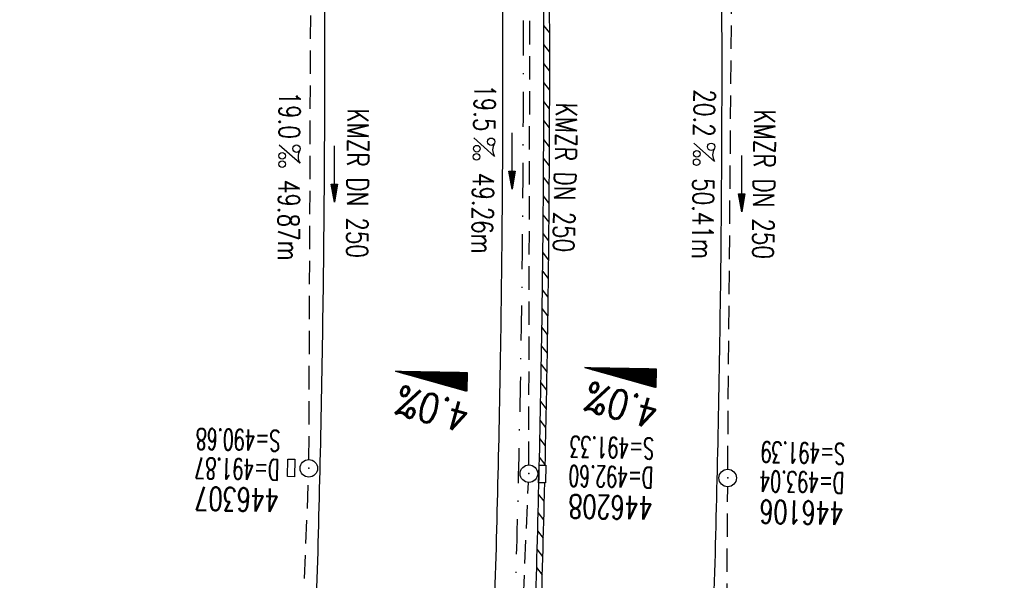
# Model space of a CAD drawing. Extents: x 459406 to 461721, y 413308 to 423218.
# Tile 68 of 256: x 461047 to 461131, y 415296 to 415344. Entities that reach past the tile are written whole.
import ezdxf
from ezdxf.enums import TextEntityAlignment as Align

# ---------------------------------------------------------------- set-up
doc = ezdxf.new("R2010")
doc.units = 0
doc.header["$LTSCALE"] = 2
doc.header["$MEASUREMENT"] = 0
for name, pattern in [('AUSGEZOGEN', [0]), ('GESTRICH-X2', [1.5, 1, -0.5]), ('STRICHPT-X3', [3, 1.5, -0.75, 0, -0.75])]:
    doc.linetypes.add(name, pattern=pattern)
doc.layers.get('0').update_dxf_attribs({"linetype": 'AUSGEZOGEN'})
for name, color, linetype in [('ACHSE', 1, 'STRICHPT-X3'), ('FBR', 8, 'CONTINUOUS'), ('GEF', 7, 'AUSGEZOGEN'), ('KANAL', 7, 'GESTRICH-X2'), ('PFEIL', 7, 'CONTINUOUS'), ('RINNE', 200, 'CONTINUOUS'), ('SCHACHTNR', 6, 'CONTINUOUS'), ('SCHSYMBOL', 7, 'AUSGEZOGEN'), ('TEXTO', 4, 'CONTINUOUS'), ('TEXTU', 4, 'CONTINUOUS')]:
    doc.layers.add(name, color=color, linetype=linetype)
doc.styles.add('ROMANS', font='romans.shx', dxfattribs={"width": 0.8})

# ---------------------------------------------------------------- blocks, each defined once
blk = doc.blocks.new('GST')
at = {"color": 0}
blk.add_circle((0, 0), 0.75, dxfattribs=at)
blk.add_point((0, 0), dxfattribs=at)
blk = doc.blocks.new('17')
blk.add_lwpolyline([(-0.755, -1.218), (0.748, -1.218), (0.748, -1.801), (-0.755, -1.801)], close=True)
blk.add_blockref('GST', (0, 0))
blk = doc.blocks.new('PROM')
blk.add_line((1.566, 1.817), (0.019, 0.015))
for centre, radius in [((0.317, 1.51), 0.317), ((0.943, 0.291), 0.283), ((1.645, 0.287), 0.283)]:
    blk.add_circle(centre, radius)
blk.add_arc((0.992, 2.682), 1.033, 239.14139, 303.35492)
blk = doc.blocks.new('PFEIL2')
at = {"color": 0}
for p, q in [((0.88, 0.002), (-2.401, -0.012)), ((0.881, -0.271), (0.879, 0.276)), ((0.879, 0.276), (2.429, 0.009)), ((0.911, 0.27), (0.879, 0.265)), ((0.965, 0.261), (0.879, 0.246)), ((1.019, 0.252), (0.879, 0.228)), ((1.073, 0.242), (0.879, 0.209)), ((1.127, 0.233), (0.879, 0.191)), ((1.181, 0.224), (0.879, 0.172)), ((1.235, 0.214), (0.879, 0.154)), ((1.289, 0.205), (0.879, 0.135)), ((1.343, 0.196), (0.879, 0.117)), ((1.397, 0.187), (0.879, 0.098)), ((1.451, 0.177), (0.879, 0.08)), ((1.505, 0.168), (0.879, 0.061)), ((1.559, 0.159), (0.88, 0.043)), ((1.613, 0.149), (0.88, 0.024)), ((1.668, 0.14), (0.88, 0.006)), ((1.722, 0.131), (0.88, -0.013)), ((1.776, 0.121), (0.88, -0.031)), ((1.83, 0.112), (0.88, -0.05)), ((1.884, 0.103), (0.88, -0.068)), ((1.938, 0.094), (0.88, -0.087)), ((1.992, 0.084), (0.88, -0.105)), ((2.046, 0.075), (0.88, -0.124)), ((2.1, 0.066), (0.88, -0.142)), ((2.154, 0.056), (0.88, -0.161)), ((2.208, 0.047), (0.88, -0.179)), ((2.262, 0.038), (0.881, -0.198)), ((2.316, 0.029), (0.881, -0.216)), ((2.37, 0.019), (0.881, -0.235)), ((2.424, 0.01), (0.881, -0.253)), ((2.429, 0.009), (0.881, -0.271))]:
    blk.add_line(p, q, dxfattribs=at)
blk = doc.blocks.new('10')
blk.add_blockref('GST', (0, 0))
blk = doc.blocks.new('*X8')
at = {"color": 0}
for p, q in [((725.827, 193.844), (727.436, 195.453)), ((725.827, 193.853), (727.427, 195.453)), ((725.827, 193.861), (727.418, 195.453)), ((725.827, 193.87), (727.409, 195.453)), ((725.827, 193.879), (727.401, 195.453)), ((725.827, 193.888), (727.392, 195.453)), ((725.827, 193.897), (727.383, 195.453)), ((725.827, 193.906), (727.374, 195.453)), ((725.827, 193.914), (727.365, 195.453)), ((725.827, 193.923), (727.356, 195.453)), ((725.827, 193.932), (727.347, 195.453)), ((725.827, 193.941), (727.339, 195.453)), ((725.827, 193.95), (727.33, 195.453)), ((725.827, 193.959), (727.321, 195.453)), ((725.827, 193.967), (727.312, 195.453)), ((725.827, 193.976), (727.303, 195.453)), ((725.827, 193.985), (727.294, 195.453)), ((725.827, 193.994), (727.286, 195.453)), ((725.827, 194.003), (727.277, 195.453)), ((725.827, 194.012), (727.268, 195.453)), ((725.827, 194.02), (727.259, 195.453)), ((725.827, 194.029), (727.25, 195.453)), ((725.827, 194.038), (727.241, 195.453)), ((725.827, 194.047), (727.233, 195.453)), ((725.827, 194.056), (727.224, 195.453)), ((725.827, 194.065), (727.215, 195.453)), ((725.827, 194.073), (727.206, 195.453)), ((725.827, 194.082), (727.197, 195.453)), ((725.827, 194.091), (727.188, 195.453)), ((725.827, 194.1), (727.18, 195.453)), ((725.827, 194.109), (727.171, 195.453)), ((725.827, 194.118), (727.162, 195.453)), ((725.827, 194.127), (727.153, 195.453)), ((725.827, 194.135), (727.144, 195.453)), ((725.827, 194.144), (727.135, 195.453)), ((725.827, 194.153), (727.127, 195.453)), ((725.827, 194.162), (727.118, 195.453)), ((725.827, 194.171), (727.109, 195.453)), ((725.827, 194.18), (727.1, 195.453)), ((725.827, 194.188), (727.091, 195.453)), ((725.827, 194.197), (727.082, 195.453)), ((725.827, 194.206), (727.073, 195.453)), ((725.827, 194.215), (727.065, 195.453)), ((725.827, 194.224), (727.056, 195.453)), ((725.827, 194.233), (727.047, 195.453)), ((725.827, 194.241), (727.038, 195.453)), ((725.827, 194.25), (727.029, 195.453)), ((725.827, 194.259), (727.02, 195.453)), ((725.827, 194.268), (727.012, 195.453)), ((725.827, 194.277), (727.003, 195.453)), ((725.827, 194.286), (726.994, 195.453)), ((725.827, 194.294), (726.985, 195.453)), ((725.827, 194.303), (726.976, 195.453)), ((725.827, 194.312), (726.967, 195.453)), ((725.827, 194.321), (726.959, 195.453)), ((725.827, 194.33), (726.95, 195.453)), ((725.827, 194.339), (726.941, 195.453)), ((725.827, 194.348), (726.932, 195.453)), ((725.827, 194.356), (726.923, 195.453)), ((725.827, 194.365), (726.914, 195.453)), ((725.827, 194.374), (726.906, 195.453)), ((725.827, 194.383), (726.897, 195.453)), ((725.827, 194.392), (726.888, 195.453)), ((725.827, 194.401), (726.879, 195.453)), ((725.827, 194.409), (726.87, 195.453)), ((725.827, 194.418), (726.861, 195.453)), ((725.827, 194.427), (726.853, 195.453)), ((725.827, 194.436), (726.844, 195.453)), ((725.827, 194.445), (726.835, 195.453)), ((725.827, 194.454), (726.826, 195.453)), ((725.827, 194.462), (726.817, 195.453)), ((725.827, 194.471), (726.808, 195.453)), ((725.827, 194.48), (726.799, 195.453)), ((725.827, 194.489), (726.791, 195.453)), ((725.827, 194.498), (726.782, 195.453)), ((725.827, 194.507), (726.773, 195.453)), ((725.827, 194.515), (726.764, 195.453)), ((725.827, 194.524), (726.755, 195.453)), ((725.827, 194.533), (726.746, 195.453)), ((725.827, 194.542), (726.738, 195.453)), ((725.827, 194.551), (726.729, 195.453)), ((725.827, 194.56), (726.72, 195.453)), ((725.827, 194.568), (726.711, 195.453)), ((725.827, 194.577), (726.702, 195.453)), ((725.827, 194.586), (726.693, 195.453)), ((725.827, 194.595), (726.685, 195.453)), ((725.827, 194.604), (726.676, 195.453)), ((725.827, 194.613), (726.667, 195.453)), ((725.827, 194.622), (726.658, 195.453)), ((725.827, 194.63), (726.649, 195.453)), ((725.827, 194.639), (726.64, 195.453)), ((725.827, 194.648), (726.632, 195.453)), ((725.827, 194.657), (726.623, 195.453)), ((725.827, 194.666), (726.614, 195.453)), ((725.827, 194.675), (726.605, 195.453)), ((725.827, 194.683), (726.596, 195.453)), ((725.827, 194.692), (726.587, 195.453)), ((725.827, 194.701), (726.579, 195.453)), ((725.827, 194.71), (726.57, 195.453)), ((725.827, 194.719), (726.561, 195.453)), ((725.827, 194.728), (726.552, 195.453)), ((725.827, 194.736), (726.543, 195.453)), ((725.827, 194.745), (726.534, 195.453)), ((725.827, 194.754), (726.525, 195.453)), ((725.827, 194.763), (726.517, 195.453)), ((725.827, 194.772), (726.508, 195.453)), ((725.827, 194.781), (726.499, 195.453)), ((725.827, 194.789), (726.49, 195.453)), ((725.827, 194.798), (726.481, 195.453)), ((725.827, 194.807), (726.472, 195.453)), ((725.827, 194.816), (726.464, 195.453)), ((725.827, 194.825), (726.455, 195.453)), ((725.827, 194.834), (726.446, 195.453)), ((725.827, 194.842), (726.437, 195.453)), ((725.827, 194.851), (726.428, 195.453)), ((725.827, 194.86), (726.419, 195.453)), ((725.827, 194.869), (726.411, 195.453)), ((725.827, 194.878), (726.402, 195.453)), ((725.827, 194.887), (726.393, 195.453)), ((725.827, 194.896), (726.384, 195.453)), ((725.827, 194.904), (726.375, 195.453)), ((725.827, 194.913), (726.366, 195.453)), ((725.827, 194.922), (726.358, 195.453)), ((725.827, 194.931), (726.349, 195.453)), ((725.827, 194.94), (726.34, 195.453)), ((725.827, 194.949), (726.331, 195.453)), ((725.827, 194.957), (726.322, 195.453)), ((725.827, 194.966), (726.313, 195.453)), ((725.827, 194.975), (726.305, 195.453)), ((725.827, 194.984), (726.296, 195.453)), ((725.827, 194.993), (726.287, 195.453)), ((725.827, 195.002), (726.278, 195.453)), ((725.827, 195.01), (726.269, 195.453)), ((725.827, 195.019), (726.26, 195.453)), ((725.827, 195.028), (726.251, 195.453)), ((725.827, 195.037), (726.243, 195.453)), ((725.827, 195.046), (726.234, 195.453)), ((725.827, 195.055), (726.225, 195.453)), ((725.827, 195.063), (726.216, 195.453)), ((725.827, 195.072), (726.207, 195.453)), ((725.827, 195.081), (726.198, 195.453)), ((725.827, 195.09), (726.19, 195.453)), ((725.827, 195.099), (726.181, 195.453)), ((725.827, 195.108), (726.172, 195.453)), ((725.827, 195.116), (726.163, 195.453)), ((725.827, 195.125), (726.154, 195.453)), ((725.827, 195.134), (726.145, 195.453)), ((725.827, 195.143), (726.137, 195.453)), ((725.827, 195.152), (726.128, 195.453)), ((725.827, 195.161), (726.119, 195.453)), ((725.827, 195.17), (726.11, 195.453)), ((725.827, 195.178), (726.101, 195.453)), ((725.827, 195.187), (726.092, 195.453)), ((725.827, 195.196), (726.084, 195.453)), ((725.827, 195.205), (726.075, 195.453)), ((725.827, 195.214), (726.066, 195.453)), ((725.827, 195.223), (726.057, 195.453)), ((725.827, 195.231), (726.048, 195.453)), ((725.827, 195.24), (726.039, 195.453)), ((725.827, 195.249), (726.031, 195.453)), ((725.827, 195.258), (726.022, 195.453)), ((725.827, 195.267), (726.013, 195.453)), ((725.827, 195.276), (726.004, 195.453)), ((725.827, 195.284), (725.995, 195.453)), ((725.827, 195.293), (725.986, 195.453)), ((725.827, 195.302), (725.977, 195.453)), ((725.827, 195.311), (725.969, 195.453)), ((725.827, 195.32), (725.96, 195.453)), ((725.827, 195.329), (725.951, 195.453)), ((725.827, 195.337), (725.942, 195.453)), ((725.827, 195.346), (725.933, 195.453)), ((725.827, 195.355), (725.924, 195.453)), ((725.827, 195.364), (725.916, 195.453)), ((725.827, 195.373), (725.907, 195.453)), ((725.827, 195.382), (725.898, 195.453)), ((725.827, 195.39), (725.889, 195.453)), ((725.827, 195.399), (725.88, 195.453)), ((725.827, 195.408), (725.871, 195.453)), ((725.827, 195.417), (725.863, 195.453)), ((725.827, 195.426), (725.854, 195.453)), ((725.827, 195.435), (725.845, 195.453)), ((725.827, 195.444), (725.836, 195.453)), ((725.827, 193.826), (727.433, 195.433)), ((725.827, 193.817), (727.43, 195.421)), ((725.827, 193.808), (727.427, 195.409)), ((725.827, 193.799), (727.424, 195.397)), ((725.827, 193.791), (727.421, 195.385)), ((725.827, 193.782), (727.418, 195.373)), ((725.827, 193.773), (727.414, 195.361)), ((725.827, 193.764), (727.411, 195.349)), ((725.827, 193.755), (727.408, 195.337)), ((725.827, 193.746), (727.405, 195.325)), ((725.827, 193.738), (727.402, 195.313)), ((725.827, 193.729), (727.399, 195.301)), ((725.827, 193.72), (727.395, 195.289)), ((725.827, 193.711), (727.392, 195.277)), ((725.827, 193.702), (727.389, 195.265)), ((725.827, 193.693), (727.386, 195.253)), ((725.827, 193.685), (727.383, 195.241)), ((725.827, 193.676), (727.38, 195.229)), ((725.827, 193.667), (727.377, 195.217)), ((725.827, 193.658), (727.373, 195.205)), ((725.827, 193.649), (727.37, 195.193)), ((725.827, 193.64), (727.367, 195.181)), ((725.827, 193.632), (727.364, 195.169)), ((725.827, 193.623), (727.361, 195.157)), ((725.827, 193.614), (727.358, 195.145)), ((725.827, 193.605), (727.354, 195.133)), ((725.827, 193.596), (727.351, 195.121)), ((725.827, 193.587), (727.348, 195.109)), ((725.827, 193.579), (727.345, 195.097)), ((725.827, 193.57), (727.342, 195.085)), ((725.827, 193.561), (727.339, 195.073)), ((725.827, 193.552), (727.336, 195.061)), ((725.827, 193.543), (727.332, 195.049)), ((725.827, 193.534), (727.329, 195.037)), ((725.827, 193.525), (727.326, 195.025)), ((725.827, 193.517), (727.323, 195.013)), ((725.827, 193.508), (727.32, 195.001)), ((725.827, 193.499), (727.317, 194.989)), ((725.827, 193.49), (727.313, 194.977)), ((725.827, 193.481), (727.31, 194.965)), ((725.827, 193.472), (727.307, 194.953)), ((725.827, 193.464), (727.304, 194.941)), ((725.827, 193.455), (727.301, 194.929)), ((725.827, 193.446), (727.298, 194.917)), ((725.827, 193.437), (727.295, 194.905)), ((725.827, 193.428), (727.291, 194.893)), ((725.827, 193.419), (727.288, 194.881)), ((725.827, 193.411), (727.285, 194.869)), ((725.827, 193.402), (727.282, 194.857)), ((725.827, 193.393), (727.279, 194.845)), ((725.827, 193.384), (727.276, 194.833)), ((725.827, 193.375), (727.272, 194.821)), ((725.827, 193.366), (727.269, 194.809)), ((725.827, 193.358), (727.266, 194.797)), ((725.827, 193.349), (727.263, 194.785)), ((725.827, 193.34), (727.26, 194.773)), ((725.827, 193.331), (727.257, 194.761)), ((725.827, 193.322), (727.254, 194.749)), ((725.827, 193.313), (727.25, 194.737)), ((725.827, 193.305), (727.247, 194.725)), ((725.827, 193.296), (727.244, 194.713)), ((725.827, 193.287), (727.241, 194.701)), ((725.827, 193.278), (727.238, 194.689)), ((725.827, 193.269), (727.235, 194.677)), ((725.827, 193.26), (727.231, 194.665)), ((725.827, 193.251), (727.228, 194.653)), ((725.827, 193.243), (727.225, 194.641)), ((725.827, 193.234), (727.222, 194.629)), ((725.827, 193.225), (727.219, 194.617)), ((725.827, 193.216), (727.216, 194.605)), ((725.827, 193.207), (727.213, 194.593)), ((725.827, 193.198), (727.209, 194.581)), ((725.827, 193.19), (727.206, 194.569)), ((725.827, 193.181), (727.203, 194.557)), ((725.827, 193.172), (727.2, 194.545)), ((725.827, 193.163), (727.197, 194.533)), ((725.827, 193.154), (727.194, 194.521)), ((725.827, 193.145), (727.19, 194.509)), ((725.827, 193.137), (727.187, 194.497)), ((725.827, 193.128), (727.184, 194.485)), ((725.827, 193.119), (727.181, 194.473)), ((725.827, 193.11), (727.178, 194.461)), ((725.827, 193.101), (727.175, 194.449)), ((725.827, 193.092), (727.172, 194.437)), ((725.827, 193.084), (727.168, 194.425)), ((725.827, 193.075), (727.165, 194.413)), ((725.827, 193.066), (727.162, 194.401)), ((725.827, 193.057), (727.159, 194.389)), ((725.827, 193.048), (727.156, 194.377)), ((725.827, 193.039), (727.153, 194.365)), ((725.827, 193.031), (727.149, 194.353)), ((725.827, 193.022), (727.146, 194.341)), ((725.827, 193.013), (727.143, 194.329)), ((725.827, 193.004), (727.14, 194.317)), ((725.827, 192.995), (727.137, 194.305)), ((725.827, 192.986), (727.134, 194.293)), ((725.827, 192.977), (727.131, 194.281)), ((725.827, 192.969), (727.127, 194.269)), ((725.827, 192.96), (727.124, 194.257)), ((725.827, 192.951), (727.121, 194.245)), ((725.827, 192.942), (727.118, 194.233)), ((725.827, 192.933), (727.115, 194.221)), ((725.827, 192.924), (727.112, 194.209)), ((725.827, 192.916), (727.108, 194.197)), ((725.827, 192.907), (727.105, 194.185)), ((725.827, 192.898), (727.102, 194.173)), ((725.827, 192.889), (727.099, 194.161)), ((725.827, 192.88), (727.096, 194.15)), ((725.827, 192.871), (727.093, 194.138)), ((725.827, 192.863), (727.09, 194.126)), ((725.827, 192.854), (727.086, 194.114)), ((725.827, 192.845), (727.083, 194.102)), ((725.827, 192.836), (727.08, 194.09)), ((725.827, 192.827), (727.077, 194.078)), ((725.827, 192.818), (727.074, 194.066)), ((725.827, 192.81), (727.071, 194.054)), ((725.827, 192.801), (727.068, 194.042)), ((725.827, 192.792), (727.064, 194.03)), ((725.827, 192.783), (727.061, 194.018)), ((725.827, 192.774), (727.058, 194.006)), ((725.827, 192.765), (727.055, 193.994)), ((725.827, 192.757), (727.052, 193.982)), ((725.827, 192.748), (727.049, 193.97)), ((725.827, 192.739), (727.045, 193.958)), ((725.827, 192.73), (727.042, 193.946)), ((725.827, 192.721), (727.039, 193.934)), ((725.827, 192.712), (727.036, 193.922)), ((725.827, 192.703), (727.033, 193.91)), ((725.827, 192.695), (727.03, 193.898)), ((725.827, 192.686), (727.027, 193.886)), ((725.827, 192.677), (727.023, 193.874)), ((725.827, 192.668), (727.02, 193.862)), ((725.827, 192.659), (727.017, 193.85)), ((725.827, 192.65), (727.014, 193.838)), ((725.827, 192.642), (727.011, 193.826)), ((725.827, 192.633), (727.008, 193.814)), ((725.827, 192.624), (727.004, 193.802)), ((725.827, 192.615), (727.001, 193.79)), ((725.827, 192.606), (726.998, 193.778)), ((725.827, 192.597), (726.995, 193.766)), ((725.827, 192.589), (726.992, 193.754)), ((725.827, 192.58), (726.989, 193.742)), ((725.827, 192.571), (726.986, 193.73)), ((725.827, 192.562), (726.982, 193.718)), ((725.827, 192.553), (726.979, 193.706)), ((725.827, 192.544), (726.976, 193.694)), ((725.827, 192.536), (726.973, 193.682)), ((725.827, 192.527), (726.97, 193.67)), ((725.827, 192.518), (726.967, 193.658)), ((725.827, 192.509), (726.963, 193.646)), ((725.827, 192.5), (726.96, 193.634)), ((725.827, 192.491), (726.957, 193.622)), ((725.827, 192.483), (726.954, 193.61)), ((725.827, 192.474), (726.951, 193.598)), ((725.827, 192.465), (726.948, 193.586)), ((725.827, 192.456), (726.945, 193.574)), ((725.827, 192.447), (726.941, 193.562)), ((725.827, 192.438), (726.938, 193.55)), ((725.827, 192.429), (726.935, 193.538)), ((725.827, 192.421), (726.932, 193.526)), ((725.827, 192.412), (726.929, 193.514)), ((725.827, 192.403), (726.926, 193.502)), ((725.827, 192.394), (726.922, 193.49)), ((725.827, 192.385), (726.919, 193.478)), ((725.827, 192.376), (726.916, 193.466)), ((725.827, 192.368), (726.913, 193.454)), ((725.827, 192.359), (726.91, 193.442)), ((725.827, 192.35), (726.907, 193.43)), ((725.827, 192.341), (726.904, 193.418)), ((725.827, 192.332), (726.9, 193.406)), ((725.827, 192.323), (726.897, 193.394)), ((725.827, 192.315), (726.894, 193.382)), ((725.827, 192.306), (726.891, 193.37)), ((725.827, 192.297), (726.888, 193.358)), ((725.827, 192.288), (726.885, 193.346)), ((725.827, 192.279), (726.881, 193.334)), ((725.827, 192.27), (726.878, 193.322)), ((725.827, 192.262), (726.875, 193.31)), ((725.827, 192.253), (726.872, 193.298)), ((725.827, 192.244), (726.869, 193.286)), ((725.827, 192.235), (726.866, 193.274)), ((725.827, 192.226), (726.863, 193.262)), ((725.827, 192.217), (726.859, 193.25)), ((725.827, 192.209), (726.856, 193.238)), ((725.827, 192.2), (726.853, 193.226)), ((725.827, 192.191), (726.85, 193.214)), ((725.827, 192.182), (726.847, 193.202)), ((725.827, 192.173), (726.844, 193.19)), ((725.827, 192.164), (726.84, 193.178)), ((725.827, 192.155), (726.837, 193.166)), ((725.827, 192.147), (726.834, 193.154)), ((725.827, 192.138), (726.831, 193.142)), ((725.827, 192.129), (726.828, 193.13)), ((725.827, 192.12), (726.825, 193.118)), ((725.827, 192.111), (726.822, 193.106)), ((725.827, 192.102), (726.818, 193.094)), ((725.827, 192.094), (726.815, 193.082)), ((725.827, 192.085), (726.812, 193.07)), ((725.827, 192.076), (726.809, 193.058)), ((725.827, 192.067), (726.806, 193.046)), ((725.827, 192.058), (726.803, 193.034)), ((725.827, 192.049), (726.799, 193.022)), ((725.827, 192.041), (726.796, 193.01)), ((725.827, 192.032), (726.793, 192.998)), ((725.827, 192.023), (726.79, 192.986)), ((725.827, 192.014), (726.787, 192.974)), ((725.827, 192.005), (726.784, 192.962)), ((725.827, 191.996), (726.781, 192.95)), ((725.827, 191.988), (726.777, 192.938)), ((725.827, 191.979), (726.774, 192.926)), ((725.827, 191.97), (726.771, 192.914)), ((725.827, 191.961), (726.768, 192.902)), ((725.827, 191.952), (726.765, 192.89)), ((725.827, 191.943), (726.762, 192.878)), ((725.827, 191.935), (726.758, 192.866)), ((725.827, 191.926), (726.755, 192.854)), ((725.827, 191.917), (726.752, 192.842)), ((725.827, 191.908), (726.749, 192.83)), ((725.827, 191.899), (726.746, 192.818)), ((725.827, 191.89), (726.743, 192.806)), ((725.827, 191.881), (726.74, 192.794)), ((725.827, 191.873), (726.736, 192.782)), ((725.827, 191.864), (726.733, 192.77)), ((725.827, 191.855), (726.73, 192.758)), ((725.827, 191.846), (726.727, 192.746)), ((725.827, 191.837), (726.724, 192.734)), ((725.827, 191.828), (726.721, 192.722)), ((725.827, 191.82), (726.717, 192.71)), ((725.827, 191.811), (726.714, 192.698)), ((725.827, 191.802), (726.711, 192.686)), ((725.827, 191.793), (726.708, 192.674)), ((725.827, 191.784), (726.705, 192.662)), ((725.827, 191.775), (726.702, 192.65)), ((725.827, 191.767), (726.699, 192.639)), ((725.827, 191.758), (726.695, 192.627)), ((725.827, 191.749), (726.692, 192.615)), ((725.827, 191.74), (726.689, 192.603)), ((725.827, 191.731), (726.686, 192.591)), ((725.827, 191.722), (726.683, 192.579)), ((725.827, 191.714), (726.68, 192.567)), ((725.827, 191.705), (726.677, 192.555)), ((725.827, 191.696), (726.673, 192.543)), ((725.827, 191.687), (726.67, 192.531)), ((725.827, 191.678), (726.667, 192.519)), ((725.827, 191.669), (726.664, 192.507)), ((725.827, 191.66), (726.661, 192.495)), ((725.827, 191.652), (726.658, 192.483)), ((725.827, 191.643), (726.654, 192.471)), ((725.827, 191.634), (726.651, 192.459)), ((725.827, 191.625), (726.648, 192.447)), ((725.827, 191.616), (726.645, 192.435)), ((725.827, 191.607), (726.642, 192.423)), ((725.827, 191.599), (726.639, 192.411)), ((725.827, 191.59), (726.636, 192.399)), ((725.827, 191.581), (726.632, 192.387)), ((725.827, 191.572), (726.629, 192.375)), ((725.827, 191.563), (726.626, 192.363)), ((725.827, 191.554), (726.623, 192.351)), ((725.827, 191.546), (726.62, 192.339)), ((725.827, 191.537), (726.617, 192.327)), ((725.827, 191.528), (726.613, 192.315)), ((725.827, 191.519), (726.61, 192.303)), ((725.827, 191.51), (726.607, 192.291)), ((725.827, 191.501), (726.604, 192.279)), ((725.827, 191.493), (726.601, 192.267)), ((725.827, 191.484), (726.598, 192.255)), ((725.827, 191.475), (726.595, 192.243)), ((725.827, 191.466), (726.591, 192.231)), ((725.827, 191.457), (726.588, 192.219)), ((725.827, 191.448), (726.585, 192.207)), ((725.827, 191.44), (726.582, 192.195)), ((725.827, 191.431), (726.579, 192.183)), ((725.827, 191.422), (726.576, 192.171)), ((725.827, 191.413), (726.572, 192.159)), ((725.827, 191.404), (726.569, 192.147)), ((725.827, 191.395), (726.566, 192.135)), ((725.827, 191.386), (726.563, 192.123)), ((725.827, 191.378), (726.56, 192.111)), ((725.827, 191.369), (726.557, 192.099)), ((725.827, 191.36), (726.554, 192.087)), ((725.827, 191.351), (726.55, 192.075)), ((725.827, 191.342), (726.547, 192.063)), ((725.827, 191.333), (726.544, 192.051)), ((725.827, 191.325), (726.541, 192.039)), ((725.827, 191.316), (726.538, 192.027)), ((725.827, 191.307), (726.535, 192.015)), ((725.827, 191.298), (726.531, 192.003)), ((725.827, 191.289), (726.528, 191.991)), ((725.827, 191.28), (726.525, 191.979)), ((725.827, 191.272), (726.522, 191.967)), ((725.827, 191.263), (726.519, 191.955)), ((725.827, 191.254), (726.516, 191.943)), ((725.827, 191.245), (726.513, 191.931)), ((725.827, 191.236), (726.509, 191.919)), ((725.827, 191.227), (726.506, 191.907)), ((725.827, 191.219), (726.503, 191.895)), ((725.827, 191.21), (726.5, 191.883)), ((725.827, 191.201), (726.497, 191.871)), ((725.827, 191.192), (726.494, 191.859)), ((725.827, 191.183), (726.49, 191.847)), ((725.827, 191.174), (726.487, 191.835)), ((725.827, 191.166), (726.484, 191.823)), ((725.827, 191.157), (726.481, 191.811)), ((725.827, 191.148), (726.478, 191.799)), ((725.827, 191.139), (726.475, 191.787)), ((725.827, 191.13), (726.472, 191.775)), ((725.827, 191.121), (726.468, 191.763)), ((725.827, 191.112), (726.465, 191.751)), ((725.827, 191.104), (726.462, 191.739)), ((725.827, 191.095), (726.459, 191.727)), ((725.827, 191.086), (726.456, 191.715)), ((725.827, 191.077), (726.453, 191.703)), ((725.827, 191.068), (726.449, 191.691)), ((725.827, 191.059), (726.446, 191.679)), ((725.827, 191.051), (726.443, 191.667)), ((725.827, 191.042), (726.44, 191.655)), ((725.827, 191.033), (726.437, 191.643)), ((725.827, 191.024), (726.434, 191.631)), ((725.827, 191.015), (726.431, 191.619)), ((725.827, 191.006), (726.427, 191.607)), ((725.827, 190.998), (726.424, 191.595)), ((725.827, 190.989), (726.421, 191.583)), ((725.827, 190.98), (726.418, 191.571)), ((725.827, 190.971), (726.415, 191.559)), ((725.827, 190.962), (726.412, 191.547)), ((725.827, 190.953), (726.408, 191.535)), ((725.827, 190.945), (726.405, 191.523)), ((725.827, 190.936), (726.402, 191.511)), ((725.827, 190.927), (726.399, 191.499)), ((725.827, 190.918), (726.396, 191.487)), ((725.827, 190.909), (726.393, 191.475)), ((725.827, 190.9), (726.39, 191.463)), ((725.827, 190.892), (726.386, 191.451)), ((725.827, 190.883), (726.383, 191.439)), ((725.827, 190.874), (726.38, 191.427)), ((725.827, 190.865), (726.377, 191.415)), ((725.827, 190.856), (726.374, 191.403)), ((725.827, 190.847), (726.371, 191.391)), ((725.827, 190.838), (726.367, 191.379)), ((725.827, 190.83), (726.364, 191.367)), ((725.827, 190.821), (726.361, 191.355)), ((725.827, 190.812), (726.358, 191.343)), ((725.827, 190.803), (726.355, 191.331)), ((725.827, 190.794), (726.352, 191.319)), ((725.827, 190.785), (726.349, 191.307)), ((725.827, 190.777), (726.345, 191.295)), ((725.827, 190.768), (726.342, 191.283)), ((725.827, 190.759), (726.339, 191.271)), ((725.827, 190.75), (726.336, 191.259)), ((725.827, 190.741), (726.333, 191.247)), ((725.827, 190.732), (726.33, 191.235)), ((725.827, 190.724), (726.326, 191.223)), ((725.827, 190.715), (726.323, 191.211)), ((725.827, 190.706), (726.32, 191.199)), ((725.827, 190.697), (726.317, 191.187)), ((725.827, 190.688), (726.314, 191.175)), ((725.827, 190.679), (726.311, 191.163)), ((725.827, 190.671), (726.308, 191.151)), ((725.827, 190.662), (726.304, 191.139)), ((725.827, 190.653), (726.301, 191.128)), ((725.827, 190.644), (726.298, 191.116)), ((725.827, 190.635), (726.295, 191.104)), ((725.827, 190.626), (726.292, 191.092)), ((725.827, 190.618), (726.289, 191.08)), ((725.827, 190.609), (726.286, 191.068)), ((725.827, 190.6), (726.282, 191.056)), ((725.827, 190.591), (726.279, 191.044)), ((725.827, 190.582), (726.276, 191.032)), ((725.827, 190.573), (726.273, 191.02)), ((725.827, 190.564), (726.27, 191.008)), ((725.827, 190.556), (726.267, 190.996)), ((725.827, 190.547), (726.263, 190.984)), ((725.827, 190.538), (726.26, 190.972)), ((725.827, 190.529), (726.257, 190.96)), ((725.827, 190.52), (726.254, 190.948)), ((725.827, 190.511), (726.251, 190.936)), ((725.827, 190.503), (726.248, 190.924)), ((725.827, 190.494), (726.245, 190.912)), ((725.827, 190.485), (726.241, 190.9)), ((725.827, 190.476), (726.238, 190.888)), ((725.827, 190.467), (726.235, 190.876)), ((725.827, 190.458), (726.232, 190.864)), ((725.827, 190.45), (726.229, 190.852)), ((725.827, 190.441), (726.226, 190.84)), ((725.827, 190.432), (726.222, 190.828)), ((725.827, 190.423), (726.219, 190.816)), ((725.827, 190.414), (726.216, 190.804)), ((725.827, 190.405), (726.213, 190.792)), ((725.827, 190.397), (726.21, 190.78)), ((725.827, 190.388), (726.207, 190.768)), ((725.827, 190.379), (726.204, 190.756)), ((725.827, 190.37), (726.2, 190.744)), ((725.827, 190.361), (726.197, 190.732)), ((725.827, 190.352), (726.194, 190.72)), ((725.827, 190.344), (726.191, 190.708)), ((725.827, 190.335), (726.188, 190.696)), ((725.827, 190.326), (726.185, 190.684)), ((725.827, 190.317), (726.181, 190.672)), ((725.827, 190.308), (726.178, 190.66)), ((725.827, 190.299), (726.175, 190.648)), ((725.827, 190.29), (726.172, 190.636)), ((725.827, 190.282), (726.169, 190.624)), ((725.827, 190.273), (726.166, 190.612)), ((725.827, 190.264), (726.163, 190.6)), ((725.827, 190.255), (726.159, 190.588)), ((725.827, 190.246), (726.156, 190.576)), ((725.827, 190.237), (726.153, 190.564)), ((725.827, 190.229), (726.15, 190.552)), ((725.827, 190.22), (726.147, 190.54)), ((725.827, 190.211), (726.144, 190.528)), ((725.827, 190.202), (726.14, 190.516)), ((725.827, 190.193), (726.137, 190.504)), ((725.827, 190.184), (726.134, 190.492)), ((725.827, 190.176), (726.131, 190.48)), ((725.827, 190.167), (726.128, 190.468)), ((725.827, 190.158), (726.125, 190.456)), ((725.827, 190.149), (726.122, 190.444)), ((725.827, 190.14), (726.118, 190.432)), ((725.827, 190.131), (726.115, 190.42)), ((725.827, 190.123), (726.112, 190.408)), ((725.827, 190.114), (726.109, 190.396)), ((725.827, 190.105), (726.106, 190.384)), ((725.827, 190.096), (726.103, 190.372)), ((725.827, 190.087), (726.099, 190.36)), ((725.827, 190.078), (726.096, 190.348)), ((725.827, 190.07), (726.093, 190.336)), ((725.827, 190.061), (726.09, 190.324)), ((725.827, 190.052), (726.087, 190.312)), ((725.827, 190.043), (726.084, 190.3)), ((725.827, 190.034), (726.081, 190.288)), ((725.827, 190.025), (726.077, 190.276)), ((725.827, 190.016), (726.074, 190.264)), ((725.827, 190.008), (726.071, 190.252)), ((725.827, 189.999), (726.068, 190.24)), ((725.827, 189.99), (726.065, 190.228)), ((725.827, 189.981), (726.062, 190.216)), ((725.827, 189.972), (726.058, 190.204)), ((725.827, 189.963), (726.055, 190.192)), ((725.827, 189.955), (726.052, 190.18)), ((725.827, 189.946), (726.049, 190.168)), ((725.827, 189.937), (726.046, 190.156)), ((725.827, 189.928), (726.043, 190.144)), ((725.827, 189.919), (726.04, 190.132)), ((725.827, 189.91), (726.036, 190.12)), ((725.827, 189.902), (726.033, 190.108)), ((725.827, 189.893), (726.03, 190.096)), ((725.827, 189.884), (726.027, 190.084)), ((725.827, 189.875), (726.024, 190.072)), ((725.827, 189.866), (726.021, 190.06)), ((725.827, 189.857), (726.017, 190.048)), ((725.827, 189.849), (726.014, 190.036)), ((725.827, 189.84), (726.011, 190.024)), ((725.827, 189.831), (726.008, 190.012)), ((725.827, 189.822), (726.005, 190)), ((725.827, 189.813), (726.002, 189.988)), ((725.827, 189.804), (725.999, 189.976)), ((725.827, 189.796), (725.995, 189.964)), ((725.827, 189.787), (725.992, 189.952)), ((725.827, 189.778), (725.989, 189.94)), ((725.827, 189.769), (725.986, 189.928)), ((725.827, 189.76), (725.983, 189.916)), ((725.827, 189.751), (725.98, 189.904)), ((725.827, 189.742), (725.976, 189.892)), ((725.827, 189.734), (725.973, 189.88)), ((725.827, 189.725), (725.97, 189.868)), ((725.827, 189.716), (725.967, 189.856)), ((725.827, 189.707), (725.964, 189.844)), ((725.827, 189.698), (725.961, 189.832)), ((725.827, 189.689), (725.958, 189.82)), ((725.827, 189.681), (725.954, 189.808)), ((725.827, 189.672), (725.951, 189.796)), ((725.827, 189.663), (725.948, 189.784)), ((725.827, 189.654), (725.945, 189.772)), ((725.827, 189.645), (725.942, 189.76)), ((725.827, 189.636), (725.939, 189.748)), ((725.827, 189.628), (725.935, 189.736)), ((725.827, 189.619), (725.932, 189.724)), ((725.827, 189.61), (725.929, 189.712)), ((725.827, 189.601), (725.926, 189.7)), ((725.827, 189.592), (725.923, 189.688)), ((725.827, 189.583), (725.92, 189.676)), ((725.827, 189.575), (725.917, 189.664)), ((725.827, 189.566), (725.913, 189.652)), ((725.827, 189.557), (725.91, 189.64)), ((725.827, 189.548), (725.907, 189.628)), ((725.827, 189.539), (725.904, 189.616)), ((725.827, 189.53), (725.901, 189.605)), ((725.827, 189.521), (725.898, 189.593)), ((725.827, 189.513), (725.895, 189.581)), ((725.827, 189.504), (725.891, 189.569)), ((725.827, 189.495), (725.888, 189.557)), ((725.827, 189.486), (725.885, 189.545)), ((725.827, 189.477), (725.882, 189.533)), ((725.827, 189.468), (725.879, 189.521)), ((725.827, 189.46), (725.876, 189.509)), ((725.827, 189.451), (725.872, 189.497)), ((725.827, 189.442), (725.869, 189.485)), ((725.827, 189.433), (725.866, 189.473)), ((725.827, 189.424), (725.863, 189.461)), ((725.827, 189.415), (725.86, 189.449)), ((725.827, 189.407), (725.857, 189.437)), ((725.827, 189.398), (725.854, 189.425)), ((725.827, 189.389), (725.85, 189.413)), ((725.827, 189.38), (725.847, 189.401)), ((725.827, 189.371), (725.844, 189.389)), ((725.827, 189.362), (725.841, 189.377)), ((725.827, 189.354), (725.838, 189.365)), ((725.827, 189.345), (725.835, 189.353)), ((725.827, 189.336), (725.831, 189.341))]:
    blk.add_line(p, q, dxfattribs=at)
blk = doc.blocks.new('GEF')
at = {"color": 0}
for p, q in [((0.01, 0.018), (0.01, 6.148)), ((1.622, 6.148), (0.01, 0.018)), ((0.01, 6.148), (1.622, 6.148))]:
    blk.add_line(p, q, dxfattribs=at)
blk.add_blockref('*X8', (-725.817, -189.305), dxfattribs=at)

msp = doc.modelspace()

# ---------------------------------------------------------------- linework, layer by layer
at = {"layer": 'ACHSE', "flags": 128}
msp.add_lwpolyline([(460985.548, 416976.25), (460982.742, 416926.329), (460979.936, 416876.407), (460977.13, 416826.486), (460974.324, 416776.565), (460971.518, 416726.644), (460968.712, 416676.723), (460965.906, 416626.802), (460963.1, 416576.88, 0), (460961.733, 416552.566, 0), (460960.294, 416526.959, -0.000009), (460958.89, 416501.998, 0.00001), (460957.487, 416477.038, 0.000001), (460956.785, 416464.557, -0.000001), (460956.084, 416452.077), (460954.681, 416427.117), (460953.278, 416402.156), (460951.875, 416377.196, 0.000027), (460951.185, 416364.909, -0.000114), (460950.495, 416352.621, -0.000169), (460950.493, 416352.583, 0.000019), (460950.473, 416352.235, 0.002347), (460949.964, 416342.501, 0.0015), (460949.285, 416327.263, 0.002663), (460948.888, 416316.296, 0.002084), (460948.513, 416302.275, 0.002087), (460948.283, 416289.783, 0.002085), (460948.158, 416277.278, 0.002085), (460948.137, 416264.779, 0.002085), (460948.22, 416252.279, 0.002086), (460948.407, 416239.774, 0.002088), (460948.699, 416227.283, 0.002084), (460949.095, 416214.794, 0.002083), (460949.595, 416202.3, 0.002081), (460950.199, 416189.812, 0.002082), (460950.907, 416177.335, 0.002086), (460951.719, 416164.862, 0.002086), (460952.635, 416152.395, 0.002087), (460953.654, 416139.944, 0.002084), (460954.779, 416127.487, 0.002085), (460956.008, 416115.039, 0.002088), (460957.338, 416102.619, 0.002086), (460958.772, 416090.211, 0.002083), (460960.312, 416077.796, 0.002082), (460961.956, 416065.389, 0.002087), (460963.699, 416053.027, 0.002086), (460965.546, 416040.675, 0.002083), (460967.499, 416028.318, 0.00208), (460969.554, 416015.985, 0.002081), (460971.71, 416003.675, 0.002087), (460973.97, 415991.377, 0.002089), (460976.331, 415979.107, 0.002087), (460978.792, 415966.867, 0.002082), (460981.362, 415954.618, 0.002082), (460984.148, 415941.865, 0.002276), (460986.8, 415930.217, 0.001902), (460990.244, 415915.651, 0.002837), (460992.645, 415905.91, 0.000643), (460995.488, 415894.713, 0.001405), (460996.809, 415889.596, 0), (460998.528, 415883.015, 0.000001), (460998.872, 415881.699), (461005.191, 415857.511, 0.000017), (461008.351, 415845.417, -0.000015), (461011.511, 415833.323, -0.000002), (461014.671, 415821.229, -0.000002), (461017.83, 415809.135, -0.000001), (461020.99, 415797.041, 0.000005), (461024.149, 415784.946), (461030.468, 415760.758), (461036.787, 415736.57, 0.000028), (461038.983, 415728.166, -0.000015), (461041.179, 415719.762, -0.00065), (461041.486, 415718.58, -0.000124), (461043.088, 415712.377, -0.002577), (461045.469, 415702.947, -0.001641), (461049.083, 415688.106, -0.002531), (461051.665, 415677.106, -0.002087), (461054.672, 415663.739, -0.002079), (461057.313, 415651.527, -0.002077), (461059.854, 415639.283, -0.002078), (461062.295, 415627.009, -0.002083), (461064.629, 415614.743, -0.002085), (461066.86, 415602.46, -0.00208), (461068.994, 415590.128, -0.00208), (461071.024, 415577.786, -0.002082), (461072.949, 415565.443, -0.002086), (461074.772, 415553.076, -0.002086), (461076.492, 415540.695, -0.002081), (461078.107, 415528.309, -0.002078), (461079.622, 415515.892, -0.00208), (461081.034, 415503.452, -0.002087), (461082.339, 415491.041, -0.002085), (461083.54, 415478.621, -0.002078), (461084.641, 415466.147, -0.002076), (461085.638, 415453.67, -0.002082), (461086.529, 415441.219, -0.002088), (461087.317, 415428.753, -0.002085), (461088.001, 415416.263, -0.002081), (461088.581, 415403.772, -0.002082), (461089.057, 415391.285, -0.00208), (461089.429, 415378.795, -0.002078), (461089.697, 415366.294, -0.002082), (461089.861, 415353.787, -0.002085), (461089.921, 415341.295, -0.002085), (461089.877, 415328.803, -0.002082), (461089.728, 415316.296, -0.002078), (461089.475, 415303.794, -0.00208), (461089.119, 415291.304, -0.002082), (461088.658, 415278.809, -0.002084), (461088.094, 415266.325, -0.002082), (461087.426, 415253.85, -0.00208), (461086.653, 415241.367, -0.002079), (461085.777, 415228.897, -0.00208), (461084.797, 415216.436, -0.002085), (461083.633, 415203.064, -0.002418), (461082.526, 415191.54, -0.001753), (461080.941, 415176.374, -0.002741), (461079.84, 415166.685, -0.000279), (461078.804, 415158.036, -0.000933), (461078.489, 415155.455, -0.000004), (461077.263, 415145.575, -0.00001), (461076.803, 415141.87), (461073.723, 415117.061, 0.000001), (461071.82, 415101.734, 0.000001), (461070.643, 415092.251, 0.000018), (461069.104, 415079.846, -0.000014), (461067.564, 415067.441, -0.000008), (461066.024, 415055.036, 0.000011), (461064.484, 415042.632), (461058.325, 414993.013), (461052.166, 414943.394, -0.000009), (461049.086, 414918.584, 0.000009), (461046.006, 414893.774), (461039.847, 414844.155), (461033.688, 414794.536), (461027.529, 414744.917, -0.00001), (461024.449, 414720.107, 0.00001), (461021.369, 414695.298, 0.000001), (461018.29, 414670.488, -0.000001), (461015.21, 414645.678, 0), (461011.182, 414613.231, -0.000001), (461009.051, 414596.059, -0.000009), (461005.971, 414571.249, 0.00001), (461002.891, 414546.44), (460996.732, 414496.821), (460990.573, 414447.202), (460984.414, 414397.583, -0.000009), (460981.334, 414372.773, 0.000009), (460978.254, 414347.963), (460972.095, 414298.344), (460965.936, 414248.725), (460959.777, 414199.106, -0.00001), (460956.697, 414174.297, 0.00001), (460953.617, 414149.487, 0.000001), (460950.537, 414124.677, -0.000001), (460947.458, 414099.867, 0), (460943.43, 414067.42, -0.000001), (460941.299, 414050.248, -0.000009), (460938.219, 414025.438, 0.00001), (460935.139, 414000.629), (460928.98, 413951.01), (460922.821, 413901.391, 0.000001), (460919.742, 413876.581, -0.000001), (460916.662, 413851.771, -0.00001), (460913.582, 413826.961, 0.00001), (460910.502, 413802.152), (460904.343, 413752.533), (460898.184, 413702.914), (460892.025, 413653.295, -0.00001), (460888.945, 413628.486, 0.00001), (460885.865, 413603.676, 0.000001), (460882.785, 413578.866, -0.000001), (460879.706, 413554.056, 0), (460875.678, 413521.609, -0.000001), (460873.547, 413504.437, -0.000009), (460870.467, 413479.628, 0.00001), (460867.387, 413454.818), (460861.228, 413405.199), (460855.069, 413355.58, -0.000004), (460853.233, 413340.792, -0.000002), (460849.402, 413309.93)], format="xyb", dxfattribs=at)
at = {"layer": 'FBR'}
for points in [[(461034.278, 415813.432, -0.000001), (461037.438, 415801.337, 0.000005)], [(461006.884, 415857.953, 0.000017), (461010.044, 415845.859, -0.000015), (461013.204, 415833.765, -0.000002), (461016.364, 415821.671, -0.000002), (461019.523, 415809.577, -0.000001), (461022.683, 415797.483, 0.000005), (461025.842, 415785.388), (461032.161, 415761.2), (461038.48, 415737.012, 0.000028), (461040.676, 415728.609, -0.000015), (461042.872, 415720.204, -0.00065), (461043.181, 415719.018, -0.000124), (461044.783, 415712.814, -0.002577), (461047.168, 415703.367, -0.001641), (461050.785, 415688.514, -0.002531), (461053.37, 415677.497, -0.002087), (461056.381, 415664.116, -0.002079), (461059.025, 415651.889, -0.002154), (461061.661, 415639.18, -0.002078)], [(461016.137, 415808.693, -0.000001), (461019.296, 415796.598, 0.000005)], [(461001.382, 415804.838, -0.000001), (461004.541, 415792.744, 0.000005)], [(461070.084, 415101.949, 0.000001), (461068.906, 415092.467, 0.000018), (461067.367, 415080.061, -0.000014), (461065.827, 415067.657, -0.000008), (461064.287, 415055.252, 0.000011), (461062.747, 415042.848)], [(461073.557, 415101.518, 0.000001), (461072.38, 415092.035, 0.000018), (461070.84, 415079.631, -0.000014), (461069.301, 415067.225, -0.000008), (461067.761, 415054.821, 0.000011), (461066.221, 415042.416)], [(461088.691, 415099.639, 0.000001), (461087.514, 415090.157, 0.000018), (461085.974, 415077.753, -0.000014), (461084.435, 415065.347, -0.000008), (461082.894, 415052.942, 0.000011), (461081.355, 415040.538)], [(461088.111, 415353.771, -0.002085), (461088.171, 415341.294, -0.002085), (461088.127, 415328.816, -0.002082), (461087.978, 415316.324, -0.002078), (461087.726, 415303.837, -0.00208), (461087.37, 415291.361, -0.002082), (461086.91, 415278.88, -0.002084), (461086.346, 415266.411, -0.002082), (461085.679, 415253.951, -0.00208), (461084.907, 415241.482, -0.002079), (461084.032, 415229.027, -0.00208), (461083.053, 415216.58, -0.002085), (461081.891, 415203.223, -0.002418), (461080.785, 415191.716, -0.001753), (461079.201, 415176.562, -0.002741), (461078.102, 415166.892, -0.000279), (461077.067, 415158.245, -0.000933), (461076.752, 415155.671, -0.000004), (461075.526, 415145.791, -0.00001), (461075.066, 415142.086), (461071.986, 415117.277)], [(461106.86, 415353.939, -0.002085), (461106.921, 415341.306, -0.002085), (461106.876, 415328.672, -0.002082), (461106.726, 415316.023, -0.002078), (461106.47, 415303.38, -0.00208), (461106.11, 415290.748, -0.002082), (461105.644, 415278.112, -0.002084), (461105.073, 415265.486, -0.002082), (461104.398, 415252.87, -0.00208), (461103.616, 415240.246, -0.002079), (461102.73, 415227.635, -0.00208), (461101.739, 415215.033, -0.002085), (461100.563, 415201.52, -0.002418), (461099.44, 415189.832, -0.001753), (461097.842, 415174.548, -0.002741), (461096.721, 415164.673, -0.000279), (461095.683, 415156.006, -0.000933), (461095.36, 415153.361, -0.000004), (461094.133, 415143.481, -0.00001), (461093.673, 415139.776), (461090.593, 415114.967)], [(461091.611, 415353.803, -0.002085), (461091.671, 415341.296, -0.002085), (461091.627, 415328.789, -0.002082), (461091.478, 415316.268, -0.002078), (461091.225, 415303.752, -0.00208), (461090.868, 415291.247, -0.002082), (461090.407, 415278.737, -0.002084), (461089.842, 415266.239, -0.002082), (461089.173, 415253.749, -0.00208), (461088.399, 415241.252, -0.002079), (461087.522, 415228.767, -0.00208), (461086.541, 415216.292, -0.002085), (461085.376, 415202.905, -0.002418), (461084.267, 415191.364, -0.001753), (461082.681, 415176.186, -0.002741), (461081.578, 415166.478, -0.000279), (461080.542, 415157.827, -0.000933), (461080.226, 415155.239, -0.000004), (461079, 415145.36, -0.00001), (461078.54, 415141.654), (461075.46, 415116.845)], [(461072.862, 415353.635, -0.002085), (461072.921, 415341.284, -0.002085), (461072.877, 415328.934, -0.002082), (461072.73, 415316.569, -0.002078), (461072.48, 415304.208, -0.00208), (461072.128, 415291.86, -0.001065), (461071.908, 415285.541, -0.001065)]]:
    msp.add_lwpolyline(points, format="xyb", dxfattribs=at)
at = {"layer": 'KANAL'}
for p, q in [((461071.594, 415306.719), (461071.781, 415355.094)), ((461107.438, 415305.875), (461107.844, 415354.781)), ((461090.406, 415306.25), (461090.531, 415354)), ((461069.688, 415257.563), (461071.563, 415305.219)), ((461088.281, 415255.844), (461090.375, 415304.75)), ((461107.094, 415255.094), (461107.438, 415304.375))]:
    msp.add_line(p, q, dxfattribs=at)
at = {"layer": 'RINNE'}
for p, q in [((461091.667, 415343.868), (461092.169, 415343.225)), ((461091.67, 415342.237), (461092.171, 415341.595)), ((461091.671, 415340.609), (461092.171, 415339.967)), ((461091.671, 415338.983), (461092.17, 415338.342)), ((461091.668, 415337.359), (461092.167, 415336.719)), ((461091.664, 415335.737), (461092.162, 415335.098)), ((461091.658, 415334.118), (461092.155, 415333.48)), ((461091.651, 415332.501), (461092.147, 415331.863)), ((461091.641, 415330.886), (461092.137, 415330.249)), ((461091.63, 415329.273), (461092.125, 415328.637)), ((461091.617, 415327.662), (461092.112, 415327.028)), ((461091.603, 415326.054), (461092.097, 415325.42)), ((461091.587, 415324.448), (461092.08, 415323.815)), ((461091.569, 415322.844), (461092.061, 415322.211)), ((461091.549, 415321.242), (461092.041, 415320.61)), ((461091.528, 415319.642), (461092.019, 415319.012)), ((461091.505, 415318.044), (461091.996, 415317.415)), ((461091.481, 415316.449), (461091.971, 415315.82)), ((461091.454, 415314.856), (461091.944, 415314.228)), ((461091.427, 415313.264), (461091.915, 415312.637)), ((461091.397, 415311.675), (461091.885, 415311.049)), ((461091.366, 415310.088), (461091.853, 415309.463)), ((461091.333, 415308.503), (461091.82, 415307.879)), ((461091.299, 415306.921), (461091.785, 415306.297)), ((461091.225, 415303.761), (461091.71, 415303.139)), ((461091.186, 415302.185), (461091.67, 415301.563)), ((461091.145, 415300.61), (461091.629, 415299.989)), ((461091.103, 415299.037), (461091.586, 415298.418)), ((461091.059, 415297.467), (461091.541, 415296.848))]:
    msp.add_line(p, q, dxfattribs=at)
for points in [[(461091.611, 415353.803, -0.002085), (461091.671, 415341.296, -0.002085), (461091.627, 415328.789, -0.002082), (461091.478, 415316.268, -0.002078), (461091.225, 415303.752, -0.00208), (461090.868, 415291.247, -0.002082), (461090.407, 415278.737, -0.002084), (461089.842, 415266.239, -0.002082), (461089.173, 415253.749, -0.00208), (461088.399, 415241.252, -0.002079), (461087.522, 415228.767, -0.00208), (461086.541, 415216.292, -0.002085), (461085.376, 415202.905, -0.002418), (461084.267, 415191.364, -0.000396), (461083.918, 415187.938, -0.002741)], [(461092.109, 415354.004, -0.000033), (461092.111, 415353.807, -0.002085), (461092.171, 415341.296, -0.002085), (461092.127, 415328.786, -0.002082), (461091.978, 415316.26, -0.001666), (461091.783, 415306.221, -0.00208)], [(461091.748, 415304.719, -0.000163), (461091.725, 415303.739, -0.00208), (461091.368, 415291.23, -0.002082), (461090.906, 415278.716, -0.002084), (461090.341, 415266.214, -0.001741), (461089.789, 415255.766, -0.00208)]]:
    msp.add_lwpolyline(points, format="xyb", dxfattribs=at)
at = {"layer": 'SCHSYMBOL'}
msp.add_lwpolyline([(461091.248, 415304.73), (461091.283, 415306.233), (461091.866, 415306.219), (461091.831, 415304.717)], close=True, dxfattribs=at)

# ---------------------------------------------------------------- block references
at = {"layer": 'GEF', "rotation": 269.0187627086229}
for p in [(461078.985, 415314.279), (461095.177, 415314.593)]:
    msp.add_blockref('GEF', p, dxfattribs=at)
at = {"layer": 'PFEIL'}
for p, rotation in [((461088.982, 415332.272), 269.8581), ((461073.775, 415331.166), 269.7817), ((461108.642, 415330.329), 269.5271)]:
    msp.add_blockref('PFEIL2', p, dxfattribs=dict(at, rotation=rotation))
at = {"layer": 'SCHSYMBOL'}
for name, p, rotation in [('17', (461071.579, 415305.959), 268.671), ('GST', (461090.419, 415305.504), 88.670299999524), ('10', (461107.434, 415305.135), 268.6712)]:
    msp.add_blockref(name, p, dxfattribs=dict(at, rotation=rotation))
at = {"layer": 'TEXTU'}
for p, rotation in [((461085.688, 415334.266), 268.7638244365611), ((461069.02, 415333.649), 269.5828641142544), ((461104.511, 415333.822), 269.2407585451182)]:
    msp.add_blockref('PROM', p, dxfattribs=dict(at, rotation=rotation))

# ---------------------------------------------------------------- texts
at = {"layer": 'GEF', "style": 'ROMANS', "width": 0.8}
for p in [(461085.502, 415311.387), (461101.693, 415311.702)]:
    msp.add_text('4.0%', height=2.5, rotation=164.2867, dxfattribs=at).set_placement(p)
at = {"layer": 'SCHACHTNR', "style": 'ROMANS'}
for s, height, rotation, width, p in [('S=490.68', 1.8, 178.671, 0.6, (461069.156, 415309.219)), ('S=491.33', 1.8, 178.6703, 0.6, (461101.151, 415308.547)), ('S=491.39', 1.8, 178.6712, 0.6, (461117.5, 415308.094)), ('D=491.87', 1.8, 178.671, 0.6, (461069.094, 415306.719)), ('D=492.60', 1.8, 178.6703, 0.6, (461101.089, 415306.047)), ('D=493.04', 1.8, 178.6712, 0.6, (461117.438, 415305.594)), ('446307', 2, 178.671, 0.7, (461069.031, 415304.219)), ('446208', 2, 178.6703, 0.7, (461101.026, 415303.547)), ('446106', 2, 178.6712, 0.7, (461117.375, 415303.094))]:
    msp.add_text(s, height=height, rotation=rotation, dxfattribs=dict(at, width=width)).set_placement(p)
at = {"layer": 'TEXTO', "style": 'ROMANS', "width": 0.75}
for rotation, p in [(269.58286, (461074.862, 415330.366)), (268.76382, (461092.621, 415330.873)), (269.24076, (461109.637, 415330.284))]:
    msp.add_text('KMZR DN 250', height=1.8, rotation=rotation, dxfattribs=at).set_placement(p, align=Align.CENTER)
at = {"layer": 'TEXTU', "style": 'ROMANS', "width": 0.75}
for s, rotation, p in [('19.5', 268.76382, (461085.781, 415338.856)), ('20.2', 269.24076, (461104.561, 415338.406)), ('19.0', 269.58286, (461069.044, 415338.216)), ('49.26m', 268.76382, (461085.636, 415331.263)), ('50.41m', 269.24076, (461104.461, 415330.813)), ('49.87m', 269.58286, (461068.986, 415330.654))]:
    msp.add_text(s, height=1.8, rotation=rotation, dxfattribs=at).set_placement(p)

doc.saveas('drawing.dxf')
